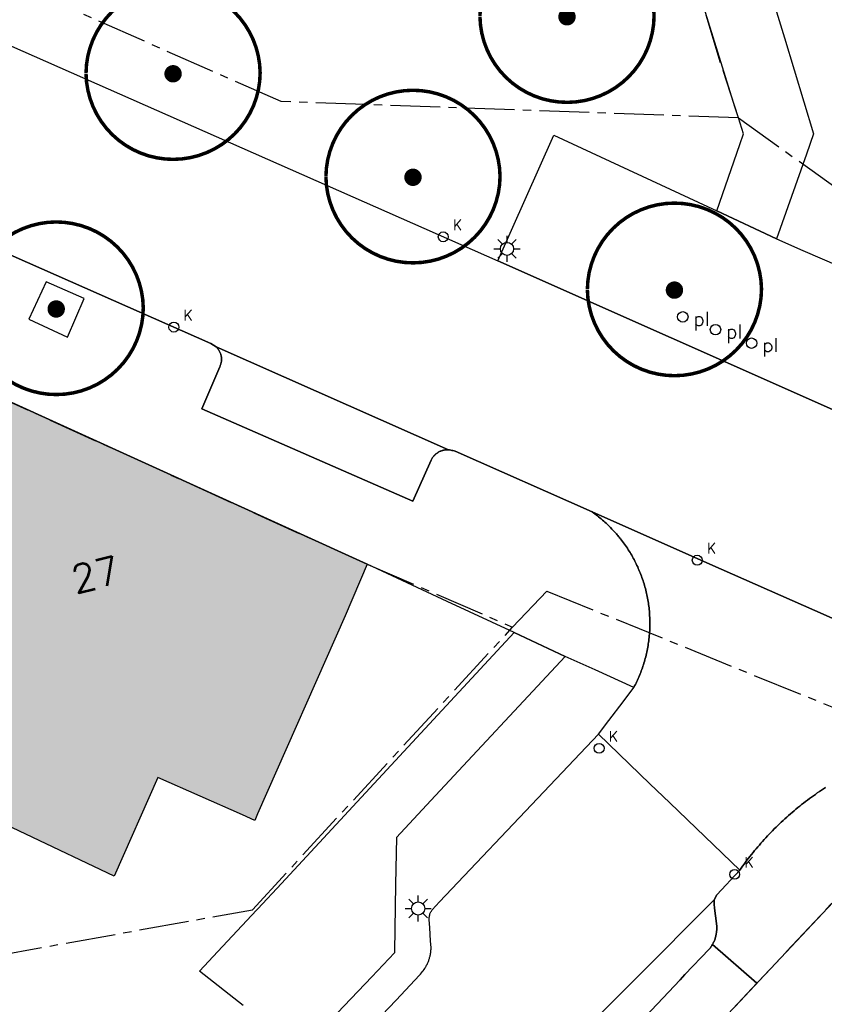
# Model space of a CAD drawing. Header units: metres. Extents: x 202952 to 203755, y 348879 to 349702.
# Tile 62 of 82: x 203071 to 203094, y 349590 to 349618. Entities that reach past the tile are written whole.
import ezdxf
from ezdxf.enums import TextEntityAlignment as Align

# ---------------------------------------------------------------- set-up
doc = ezdxf.new("R2010")
doc.units = ezdxf.units.M
doc.linetypes.add('1-200 CENTER', pattern=[4.28625, 2.8575, -0.47625, 0.47625, -0.47625])
for name, color, linetype in [('PH-BEST-BEBOUWING', 1, 'Continuous'), ('PH-BEST-BEBOUWING-ARCERING', 254, 'Continuous'), ('PH-BEST-HUISNUMMER', 7, 'Continuous'), ('PH-BEST-KADASTRALE-GRENS', 240, '1-200 CENTER'), ('PH-BEST-KOLK', 8, 'Continuous'), ('PH-BEST-LICHTMAST-HANDHAVENB', 6, 'Continuous'), ('PH-BEST-PAAL', 6, 'Continuous'), ('PH-BEST-WEGDEEL', 253, 'Continuous'), ('PH-INM-BOOM-HANDHAVEN', 96, 'Continuous')]:
    doc.layers.add(name, color=color, linetype=linetype)
doc.styles.add('RDL_MAATVOERING', font='romans.shx')
doc.styles.add('ROMANS', font='romans.shx')

# ---------------------------------------------------------------- blocks, each defined once
blk = doc.blocks.new('*U18')
blk.add_circle((0, 0), 0.142)
at = {"ltscale": 0.05, "style": 'ROMANS'}
blk.add_text('K', height=0.3, dxfattribs=at).set_placement((0.277, 0.195))
blk = doc.blocks.new('Afzetpaal')
blk.add_circle((0, 0), 0.15)
at = {"style": 'RDL_MAATVOERING'}
blk.add_text('pl', height=0.4, dxfattribs=at).set_placement((0.302, -0.254))
blk = doc.blocks.new('Lichtmast 2')
at = {"flags": 128}
for points in [[(0, 0.25), (0, 0.5)], [(-0.5, 0), (-0.25, 0)], [(-0.354, 0.354), (-0.177, 0.177)], [(0.177, 0.177), (0.354, 0.354)], [(0.25, 0), (0.5, 0)], [(-0.354, -0.354), (-0.177, -0.177)], [(0, -0.5), (0, -0.25)], [(0.177, -0.177), (0.354, -0.354)]]:
    blk.add_lwpolyline(points, dxfattribs=at)
blk.add_circle((0, 0), 0.25)
blk = doc.blocks.new('*U15')
at = {"const_width": 0.1}
blk.add_lwpolyline([(-2.5, 0.004, 0.990403), (2.5, 0.03, 0.990403), (-2.5, 0.018)], format="xyb", dxfattribs=at)
at = {"linetype": 'Continuous', "const_width": 0.25}
blk.add_lwpolyline([(-0.125, 0, 1), (0.125, 0, 1)], format="xyb", close=True, dxfattribs=at)

msp = doc.modelspace()

# ---------------------------------------------------------------- hatches: boundary and pattern name
at = {"layer": 'PH-BEST-BEBOUWING-ARCERING'}
msp.add_hatch(color=256, dxfattribs=at).paths.add_polyline_path([(203075.24, 349596.271), (203073.986, 349593.439), (203068.905, 349595.846), (203067.47, 349592.605), (203054.4, 349598.518), (203056.26, 349602.72), (203058.75, 349608.18), (203066.81, 349604.51), (203068.49, 349608.2), (203081.247, 349602.401), (203080.618, 349600.915), (203078.104, 349595.231), (203078.02, 349595.04), (203077.665, 349595.197)])

# ---------------------------------------------------------------- linework, layer by layer
at = {"layer": 'PH-BEST-BEBOUWING'}
msp.add_lwpolyline([(203075.24, 349596.271), (203073.986, 349593.439), (203068.905, 349595.846), (203067.47, 349592.605), (203054.4, 349598.518), (203056.26, 349602.72), (203058.75, 349608.18), (203066.81, 349604.51), (203068.49, 349608.2), (203081.247, 349602.401), (203080.618, 349600.915), (203078.104, 349595.231), (203078.02, 349595.04), (203077.665, 349595.197), (203075.24, 349596.271)], close=True, dxfattribs=at)
at = {"layer": 'PH-BEST-KADASTRALE-GRENS', "ltscale": 0.5}
for p, q in [((203091.399, 349616.804), (203089.83, 349621.95)), ((203091.91, 349615.227), (203091.399, 349616.804)), ((203091.91, 349615.227), (203110.397, 349601.971)), ((203077.171, 349574.047), (203096.653, 349594.86))]:
    msp.add_line(p, q, dxfattribs=at)
for points in [[(203091.91, 349615.227), (203078.776, 349615.692), (203037.453, 349633.941), (203037.95, 349634.051)], [(203059.032, 349614.008), (203068.87, 349609.622), (203068.245, 349608.315), (203081.27, 349602.39), (203085.425, 349600.591)], [(203085.425, 349600.591), (203086.41, 349601.624), (203098.56, 349596.691)], [(203055.724, 349588.498), (203077.954, 349592.469), (203085.425, 349600.591)]]:
    msp.add_lwpolyline(points, dxfattribs=at)
at = {"layer": 'PH-BEST-WEGDEEL'}
for points in [[(203086.519, 349639.398), (203088.11, 349634.35), (203092.956, 349618.441), (203093.007, 349618.275), (203093.236, 349617.523), (203094.068, 349614.764), (203093.861, 349614.177), (203093.005, 349611.75), (203091.288, 349612.556), (203091.951, 349614.456), (203092.059, 349614.765), (203091.91, 349615.227), (203091.809, 349615.538), (203090.559, 349619.558), (203089.83, 349621.95), (203084.889, 349638.247)], [(203097.2, 349599.697), (203094.109, 349601.066), (203091.088, 349602.404), (203087.708, 349603.901), (203083.774, 349605.644), (203083.743, 349605.653), (203083.712, 349605.662), (203083.681, 349605.67), (203083.649, 349605.677), (203083.618, 349605.683), (203083.586, 349605.689), (203076.914, 349608.642), (203076.756, 349608.744), (203056.188, 349617.83)], [(203056.188, 349617.83), (203076.756, 349608.744), (203076.914, 349608.642), (203076.929, 349608.627), (203076.943, 349608.612), (203076.956, 349608.596), (203076.969, 349608.58), (203076.981, 349608.563), (203076.992, 349608.546), (203077.003, 349608.528), (203077.013, 349608.51), (203077.022, 349608.491), (203077.03, 349608.472), (203077.038, 349608.453), (203077.044, 349608.433), (203077.05, 349608.413), (203077.055, 349608.393), (203077.059, 349608.373), (203077.062, 349608.352), (203077.065, 349608.332), (203077.066, 349608.311), (203077.067, 349608.29), (203077.066, 349608.27), (203077.065, 349608.249), (203077.063, 349608.228), (203077.06, 349608.208), (203077.056, 349608.187), (203077.051, 349608.167), (203077.045, 349608.147), (203077.039, 349608.127), (203077.032, 349608.108), (203077.024, 349608.089), (203077.015, 349608.07), (203076.502, 349606.86), (203082.561, 349604.212), (203083.086, 349605.391), (203083.095, 349605.409), (203083.105, 349605.427), (203083.116, 349605.445), (203083.127, 349605.462), (203083.139, 349605.478), (203083.152, 349605.494), (203083.165, 349605.51), (203083.179, 349605.525), (203083.194, 349605.54), (203083.209, 349605.554), (203083.225, 349605.567), (203083.241, 349605.58), (203083.258, 349605.592), (203083.275, 349605.603), (203083.292, 349605.614), (203083.31, 349605.624), (203083.328, 349605.634), (203083.346, 349605.643), (203083.365, 349605.651), (203083.384, 349605.658), (203083.403, 349605.665), (203083.423, 349605.671), (203083.443, 349605.676), (203083.463, 349605.68), (203083.483, 349605.683), (203083.504, 349605.686), (203083.524, 349605.688), (203083.545, 349605.689), (203083.565, 349605.689), (203083.586, 349605.689), (203083.618, 349605.683), (203083.649, 349605.677), (203083.681, 349605.67), (203083.712, 349605.662), (203083.743, 349605.653), (203083.774, 349605.644), (203087.708, 349603.901), (203087.746, 349603.873), (203087.784, 349603.845), (203087.822, 349603.817), (203087.859, 349603.788), (203087.896, 349603.759), (203087.933, 349603.73), (203087.969, 349603.7), (203088.005, 349603.669), (203088.041, 349603.638), (203088.076, 349603.607), (203088.111, 349603.575), (203088.146, 349603.543), (203088.191, 349603.499), (203088.235, 349603.454), (203088.279, 349603.409), (203088.322, 349603.363), (203088.365, 349603.317), (203088.407, 349603.27), (203088.428, 349603.246), (203088.448, 349603.222), (203088.468, 349603.198), (203088.488, 349603.174), (203088.508, 349603.149), (203088.527, 349603.125), (203088.556, 349603.088), (203088.585, 349603.05), (203088.613, 349603.012), (203088.641, 349602.974), (203088.668, 349602.935), (203088.695, 349602.896), (203088.721, 349602.857), (203088.747, 349602.817), (203088.772, 349602.777), (203088.797, 349602.737), (203088.821, 349602.697), (203088.845, 349602.656), (203088.868, 349602.615), (203088.891, 349602.574), (203088.913, 349602.532), (203088.935, 349602.49), (203088.956, 349602.448), (203088.977, 349602.406), (203088.997, 349602.363), (203089.017, 349602.32), (203089.036, 349602.277), (203089.055, 349602.234), (203089.073, 349602.191), (203089.091, 349602.147), (203089.108, 349602.103), (203089.125, 349602.059), (203089.141, 349602.014), (203089.157, 349601.97), (203089.172, 349601.925), (203089.186, 349601.88), (203089.2, 349601.835), (203089.213, 349601.79), (203089.226, 349601.745), (203089.238, 349601.699), (203089.25, 349601.654), (203089.262, 349601.608), (203089.273, 349601.562), (203089.283, 349601.515), (203089.292, 349601.469), (203089.301, 349601.423), (203089.309, 349601.376), (203089.317, 349601.33), (203089.324, 349601.283), (203089.331, 349601.237), (203089.337, 349601.19), (203089.343, 349601.143), (203089.348, 349601.096), (203089.353, 349601.049), (203089.357, 349600.986), (203089.361, 349600.924), (203089.364, 349600.861), (203089.366, 349600.798), (203089.367, 349600.735), (203089.368, 349600.672), (203089.368, 349600.641), (203089.367, 349600.609), (203089.366, 349600.578), (203089.365, 349600.547), (203089.364, 349600.515), (203089.362, 349600.484), (203089.359, 349600.437), (203089.356, 349600.389), (203089.352, 349600.342), (203089.347, 349600.295), (203089.342, 349600.248), (203089.336, 349600.201), (203089.329, 349600.154), (203089.322, 349600.108), (203089.315, 349600.061), (203089.307, 349600.015), (203089.299, 349599.968), (203089.29, 349599.922), (203089.28, 349599.876), (203089.269, 349599.831), (203089.258, 349599.785), (203089.247, 349599.739), (203089.236, 349599.694), (203089.224, 349599.648), (203089.211, 349599.603), (203089.197, 349599.557), (203089.183, 349599.512), (203089.168, 349599.467), (203089.153, 349599.422), (203089.137, 349599.377), (203089.121, 349599.333), (203089.104, 349599.289), (203089.087, 349599.245), (203089.069, 349599.201), (203089.051, 349599.157), (203089.032, 349599.114), (203089.012, 349599.071), (203088.992, 349599.028), (203088.972, 349598.986), (203088.951, 349598.944), (203088.93, 349598.902), (203088.908, 349598.86), (203087.8, 349599.361), (203086.936, 349599.751), (203085.472, 349600.44), (203083.545, 349601.332), (203081.247, 349602.401), (203068.49, 349608.2)], [(203070.292, 349617.613), (203084.999, 349611.114), (203094.957, 349606.691)], [(203094.957, 349606.691), (203084.999, 349611.114), (203086.612, 349614.727), (203091.288, 349612.556), (203093.005, 349611.75), (203093.764, 349611.418), (203095.295, 349610.75)], [(203094.409, 349595.985), (203094.35, 349595.946), (203094.292, 349595.907), (203094.234, 349595.867), (203094.176, 349595.827), (203094.119, 349595.787), (203094.062, 349595.746), (203094.005, 349595.705), (203093.948, 349595.664), (203093.892, 349595.622), (203093.836, 349595.579), (203093.781, 349595.536), (203093.726, 349595.493), (203093.671, 349595.449), (203093.616, 349595.405), (203093.562, 349595.36), (203093.508, 349595.315), (203093.455, 349595.269), (203093.402, 349595.223), (203093.349, 349595.177), (203093.297, 349595.13), (203093.245, 349595.083), (203093.193, 349595.036), (203093.142, 349594.988), (203093.091, 349594.94), (203093.04, 349594.891), (203092.99, 349594.842), (203092.94, 349594.793), (203092.891, 349594.743), (203092.842, 349594.693), (203092.793, 349594.642), (203092.745, 349594.591), (203092.697, 349594.539), (203092.65, 349594.487), (203092.603, 349594.435), (203092.557, 349594.383), (203092.511, 349594.33), (203092.465, 349594.277), (203092.42, 349594.223), (203092.375, 349594.169), (203092.33, 349594.115), (203092.286, 349594.06), (203092.242, 349594.005), (203092.199, 349593.95), (203092.156, 349593.894), (203092.114, 349593.838), (203092.072, 349593.782), (203092.031, 349593.725), (203091.99, 349593.668), (203091.949, 349593.611), (203089.943, 349595.539), (203089.367, 349596.093), (203087.889, 349597.514), (203088.189, 349597.91), (203088.597, 349598.449), (203088.908, 349598.86), (203088.908, 349598.86), (203088.93, 349598.902), (203088.951, 349598.944), (203088.972, 349598.986), (203088.992, 349599.028), (203089.012, 349599.071), (203089.032, 349599.114), (203089.051, 349599.157), (203089.069, 349599.201), (203089.087, 349599.245), (203089.104, 349599.289), (203089.121, 349599.333), (203089.137, 349599.377), (203089.153, 349599.422), (203089.168, 349599.467), (203089.183, 349599.512), (203089.197, 349599.557), (203089.211, 349599.603), (203089.224, 349599.648), (203089.236, 349599.694), (203089.247, 349599.739), (203089.258, 349599.785), (203089.269, 349599.831), (203089.28, 349599.876), (203089.29, 349599.922), (203089.299, 349599.968), (203089.307, 349600.015), (203089.315, 349600.061), (203089.322, 349600.108), (203089.329, 349600.154), (203089.336, 349600.201), (203089.342, 349600.248), (203089.347, 349600.295), (203089.352, 349600.342), (203089.356, 349600.389), (203089.359, 349600.437), (203089.362, 349600.484), (203089.364, 349600.515), (203089.365, 349600.547), (203089.366, 349600.578), (203089.367, 349600.609), (203089.368, 349600.641), (203089.368, 349600.672), (203089.367, 349600.735), (203089.366, 349600.798), (203089.364, 349600.861), (203089.361, 349600.924), (203089.357, 349600.986), (203089.353, 349601.049), (203089.348, 349601.096), (203089.343, 349601.143), (203089.337, 349601.19), (203089.331, 349601.237), (203089.324, 349601.283), (203089.317, 349601.33), (203089.309, 349601.376), (203089.301, 349601.423), (203089.292, 349601.469), (203089.283, 349601.515), (203089.273, 349601.562), (203089.262, 349601.608), (203089.25, 349601.654), (203089.238, 349601.699), (203089.226, 349601.745), (203089.213, 349601.79), (203089.2, 349601.835), (203089.186, 349601.88), (203089.172, 349601.925), (203089.157, 349601.97), (203089.141, 349602.014), (203089.125, 349602.059), (203089.108, 349602.103), (203089.091, 349602.147), (203089.073, 349602.191), (203089.055, 349602.234), (203089.036, 349602.277), (203089.017, 349602.32), (203088.997, 349602.363), (203088.977, 349602.406), (203088.956, 349602.448), (203088.935, 349602.49), (203088.913, 349602.532), (203088.891, 349602.574), (203088.868, 349602.615), (203088.845, 349602.656), (203088.821, 349602.697), (203088.797, 349602.737), (203088.772, 349602.777), (203088.747, 349602.817), (203088.721, 349602.857), (203088.695, 349602.896), (203088.668, 349602.935), (203088.641, 349602.974), (203088.613, 349603.012), (203088.585, 349603.05), (203088.556, 349603.088), (203088.527, 349603.125), (203088.508, 349603.149), (203088.488, 349603.174), (203088.468, 349603.198), (203088.448, 349603.222), (203088.428, 349603.246), (203088.407, 349603.27), (203088.365, 349603.317), (203088.322, 349603.363), (203088.279, 349603.409), (203088.235, 349603.454), (203088.191, 349603.499), (203088.146, 349603.543), (203088.111, 349603.575), (203088.076, 349603.607), (203088.041, 349603.638), (203088.005, 349603.669), (203087.969, 349603.7), (203087.933, 349603.73), (203087.896, 349603.759), (203087.859, 349603.788), (203087.822, 349603.817), (203087.784, 349603.845), (203087.746, 349603.873), (203087.708, 349603.901), (203091.088, 349602.404), (203094.109, 349601.066), (203097.2, 349599.697)], [(203077.693, 349589.724), (203076.439, 349590.708), (203076.965, 349591.271), (203078.07, 349592.457), (203078.107, 349592.496), (203078.787, 349593.227), (203080.838, 349595.44), (203085.472, 349600.44), (203086.936, 349599.751), (203086.936, 349599.751), (203083.081, 349595.612), (203082.087, 349594.545), (203082.065, 349593.192), (203082.034, 349591.273), (203082.033, 349591.231), (203081.382, 349590.547), (203074.427, 349583.242)], [(203075.907, 349583.412), (203082.082, 349589.87), (203082.751, 349590.594), (203082.779, 349590.624), (203082.806, 349590.655), (203082.832, 349590.687), (203082.857, 349590.719), (203082.882, 349590.752), (203082.906, 349590.786), (203082.919, 349590.808), (203082.932, 349590.83), (203082.945, 349590.853), (203082.957, 349590.876), (203082.969, 349590.899), (203082.981, 349590.922), (203082.99, 349590.943), (203082.999, 349590.965), (203083.008, 349590.986), (203083.016, 349591.008), (203083.024, 349591.03), (203083.032, 349591.052), (203083.038, 349591.073), (203083.044, 349591.095), (203083.05, 349591.116), (203083.056, 349591.138), (203083.061, 349591.159), (203083.066, 349591.181), (203083.071, 349591.213), (203083.075, 349591.245), (203083.079, 349591.277), (203083.082, 349591.309), (203083.085, 349591.342), (203083.088, 349591.374), (203083.072, 349591.58), (203083.045, 349591.948), (203083.025, 349592.194), (203083.027, 349592.221), (203083.031, 349592.247), (203083.035, 349592.274), (203083.04, 349592.3), (203083.046, 349592.326), (203083.053, 349592.352), (203083.062, 349592.372), (203083.072, 349592.392), (203083.082, 349592.411), (203083.093, 349592.43), (203083.104, 349592.449), (203083.116, 349592.467), (203083.326, 349592.695), (203086.323, 349595.86), (203087.889, 349597.514), (203089.367, 349596.093), (203089.943, 349595.539), (203091.949, 349593.611), (203091.949, 349593.611), (203091.292, 349592.896), (203091.21, 349592.755), (203070.653, 349572.105)], [(203096.433, 349594.603), (203092.676, 349590.608), (203092.442, 349590.358), (203091.162, 349591.468), (203091.175, 349591.491), (203091.187, 349591.514), (203091.199, 349591.537), (203091.21, 349591.561), (203091.22, 349591.585), (203091.229, 349591.61), (203091.238, 349591.634), (203091.246, 349591.659), (203091.253, 349591.684), (203091.26, 349591.709), (203091.266, 349591.735), (203091.271, 349591.76), (203091.275, 349591.785), (203091.279, 349591.809), (203091.282, 349591.834), (203091.285, 349591.859), (203091.287, 349591.883), (203091.288, 349591.908), (203091.289, 349591.935), (203091.289, 349591.963), (203091.288, 349591.99), (203091.286, 349592.017), (203091.284, 349592.045), (203091.28, 349592.072), (203091.227, 349592.513), (203091.221, 349592.553), (203091.216, 349592.593), (203091.212, 349592.634), (203091.21, 349592.674), (203091.209, 349592.715), (203091.21, 349592.755), (203091.292, 349592.896), (203091.949, 349593.611), (203091.99, 349593.668), (203092.031, 349593.725), (203092.072, 349593.782), (203092.114, 349593.838), (203092.156, 349593.894), (203092.199, 349593.95), (203092.242, 349594.005), (203092.286, 349594.06), (203092.33, 349594.115), (203092.375, 349594.169), (203092.42, 349594.223), (203092.465, 349594.277), (203092.511, 349594.33), (203092.557, 349594.383), (203092.603, 349594.435), (203092.65, 349594.487), (203092.697, 349594.539), (203092.745, 349594.591), (203092.793, 349594.642), (203092.842, 349594.693), (203092.891, 349594.743), (203092.94, 349594.793), (203092.99, 349594.842), (203093.04, 349594.891), (203093.091, 349594.94), (203093.142, 349594.988), (203093.193, 349595.036), (203093.245, 349595.083), (203093.297, 349595.13), (203093.349, 349595.177), (203093.402, 349595.223), (203093.455, 349595.269), (203093.508, 349595.315), (203093.562, 349595.36), (203093.616, 349595.405), (203093.671, 349595.449), (203093.726, 349595.493), (203093.781, 349595.536), (203093.836, 349595.579), (203093.892, 349595.622), (203093.948, 349595.664), (203094.005, 349595.705), (203094.062, 349595.746), (203094.119, 349595.787), (203094.176, 349595.827), (203094.234, 349595.867), (203094.292, 349595.907), (203094.35, 349595.946), (203094.409, 349595.985)], [(203070.653, 349572.105), (203091.21, 349592.755), (203091.209, 349592.715), (203091.21, 349592.674), (203091.212, 349592.634), (203091.216, 349592.593), (203091.221, 349592.553), (203091.227, 349592.513), (203091.28, 349592.072), (203091.284, 349592.045), (203091.286, 349592.017), (203091.288, 349591.99), (203091.289, 349591.963), (203091.289, 349591.935), (203091.288, 349591.908), (203091.287, 349591.883), (203091.285, 349591.859), (203091.282, 349591.834), (203091.279, 349591.809), (203091.275, 349591.785), (203091.271, 349591.76), (203091.266, 349591.735), (203091.26, 349591.709), (203091.253, 349591.684), (203091.246, 349591.659), (203091.238, 349591.634), (203091.229, 349591.61), (203091.22, 349591.585), (203091.21, 349591.561), (203091.199, 349591.537), (203091.187, 349591.514), (203091.175, 349591.491), (203091.162, 349591.468), (203091.149, 349591.446), (203091.135, 349591.424), (203091.121, 349591.402), (203091.106, 349591.381), (203091.09, 349591.36), (203091.074, 349591.339), (203090.376, 349590.609), (203090.376, 349590.609), (203090.233, 349590.457), (203084.457, 349584.336)], [(203084.457, 349584.336), (203090.233, 349590.457), (203090.376, 349590.609), (203091.074, 349591.339), (203091.09, 349591.36), (203091.106, 349591.381), (203091.121, 349591.402), (203091.135, 349591.424), (203091.149, 349591.446), (203091.162, 349591.468), (203092.442, 349590.358), (203092.442, 349590.358), (203087.191, 349584.751)]]:
    msp.add_lwpolyline(points, dxfattribs=at)
for points in [[(203073.126, 349610.036), (203072.033, 349610.513), (203071.532, 349609.439), (203072.641, 349608.924), (203073.126, 349610.036)], [(203083.586, 349605.689), (203083.565, 349605.689), (203083.545, 349605.689), (203083.524, 349605.688), (203083.504, 349605.686), (203083.483, 349605.683), (203083.463, 349605.68), (203083.443, 349605.676), (203083.423, 349605.671), (203083.403, 349605.665), (203083.384, 349605.658), (203083.365, 349605.651), (203083.346, 349605.643), (203083.328, 349605.634), (203083.31, 349605.624), (203083.292, 349605.614), (203083.275, 349605.603), (203083.258, 349605.592), (203083.241, 349605.58), (203083.225, 349605.567), (203083.209, 349605.554), (203083.194, 349605.54), (203083.179, 349605.525), (203083.165, 349605.51), (203083.152, 349605.494), (203083.139, 349605.478), (203083.127, 349605.462), (203083.116, 349605.445), (203083.105, 349605.427), (203083.095, 349605.409), (203083.086, 349605.391), (203082.561, 349604.212), (203076.502, 349606.86), (203077.015, 349608.07), (203077.024, 349608.089), (203077.032, 349608.108), (203077.039, 349608.127), (203077.045, 349608.147), (203077.051, 349608.167), (203077.056, 349608.187), (203077.06, 349608.208), (203077.063, 349608.228), (203077.065, 349608.249), (203077.066, 349608.27), (203077.067, 349608.29), (203077.066, 349608.311), (203077.065, 349608.332), (203077.062, 349608.352), (203077.059, 349608.373), (203077.055, 349608.393), (203077.05, 349608.413), (203077.044, 349608.433), (203077.038, 349608.453), (203077.03, 349608.472), (203077.022, 349608.491), (203077.013, 349608.51), (203077.003, 349608.528), (203076.992, 349608.546), (203076.981, 349608.563), (203076.969, 349608.58), (203076.956, 349608.596), (203076.943, 349608.612), (203076.929, 349608.627), (203076.914, 349608.642), (203083.586, 349605.689)]]:
    msp.add_lwpolyline(points, close=True, dxfattribs=at)

# ---------------------------------------------------------------- block references
at = {"layer": 'PH-BEST-KOLK'}
for p in [(203083.434, 349611.806), (203075.699, 349609.211), (203090.728, 349602.515), (203087.911, 349597.11), (203091.803, 349593.487)]:
    msp.add_blockref('*U18', p, dxfattribs=at)
at = {"layer": 'PH-BEST-LICHTMAST-HANDHAVENB', "xscale": 0.75, "yscale": 0.75, "zscale": 0.75}
for p in [(203085.265, 349611.46), (203082.713, 349592.507)]:
    msp.add_blockref('Lichtmast 2', p, dxfattribs=at)
at = {"layer": 'PH-BEST-PAAL'}
for p in [(203090.313, 349609.506), (203091.252, 349609.139), (203092.289, 349608.751)]:
    msp.add_blockref('Afzetpaal', p, dxfattribs=at)
at = {"layer": 'PH-INM-BOOM-HANDHAVEN'}
for p in [(203086.988, 349618.129), (203086.988, 349618.129), (203075.676, 349616.491), (203075.676, 349616.491), (203082.565, 349613.517), (203082.565, 349613.517), (203090.073, 349610.275), (203090.073, 349610.275), (203072.32, 349609.733), (203072.32, 349609.733)]:
    msp.add_blockref('*U15', p, dxfattribs=at)

# ---------------------------------------------------------------- texts
at = {"layer": 'PH-BEST-HUISNUMMER', "style": 'ROMANS'}
msp.add_text('27', height=0.8, rotation=13.5, dxfattribs=at).set_placement((203073.447, 349602.102), align=Align.MIDDLE_CENTER)

doc.saveas('drawing.dxf')
